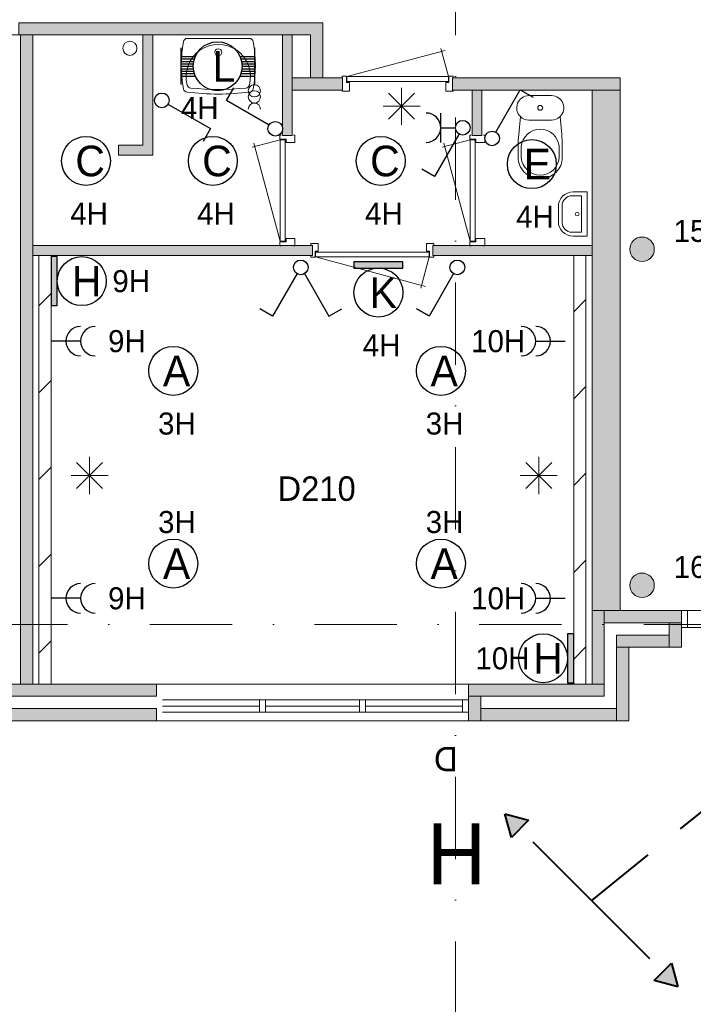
# Model space of a CAD drawing. Header units: millimetres. Extents: x 84337 to 168437, y -3060 to 56340.
# Tile 55 of 84: x 119558 to 125063, y 35369 to 43409. Entities that reach past the tile are written whole.
import ezdxf
from ezdxf.enums import TextEntityAlignment as Align
from ezdxf.xclip import XClip

# ---------------------------------------------------------------- set-up
doc = ezdxf.new("R2010")
doc.units = ezdxf.units.MM
doc.linetypes.add('DGN3', pattern=[1009.2, 672.8, -336.4])
doc.linetypes.add('DGN4', pattern=[1345.6, 672.8, -336.4, 0, -336.4])
for name, color, linetype in [('14', 7, 'Continuous'), ('16', 7, 'Continuous'), ('17', 7, 'Continuous'), ('18', 7, 'Continuous'), ('19', 7, 'Continuous'), ('30', 7, 'Continuous'), ('32', 7, 'Continuous'), ('33', 7, 'Continuous'), ('40', 7, 'Continuous'), ('48', 7, 'Continuous'), ('5', 7, 'Continuous'), ('54', 7, 'Continuous'), ('56', 7, 'Continuous'), ('62', 7, 'Continuous')]:
    doc.layers.add(name, color=color, linetype=linetype)
doc.styles.add('dgn001', font='dgn001.shx')
doc.styles.add('dgn003', font='dgn003.shx')

# ---------------------------------------------------------------- blocks, each defined once
blk = doc.blocks.new('EA730')
at = {"layer": '18'}
blk.add_hatch(color=3, dxfattribs=at).paths.add_polyline_path([(0, -200), (0, 200), (-50, 200), (-50, -200)])
at = {"layer": '18', "color": 3, "linetype": 'Continuous', "lineweight": 30, "flags": 128}
blk.add_lwpolyline([(0, -200), (0, 200), (-50, 200), (-50, -200), (0, -200)], dxfattribs=at)
at = {"layer": '18', "color": 3, "linetype": 'Continuous', "lineweight": 30}
blk.add_circle((-250.01, -0.02), 200, dxfattribs=at)
at = {"layer": '18', "color": 1, "linetype": 'Continuous', "lineweight": 13, "style": 'dgn001'}
blk.add_text('10H', height=180, dxfattribs=at).set_placement((-361.08, 0), align=Align.MIDDLE_RIGHT)
at = {"layer": '18', "color": 2, "linetype": 'Continuous', "lineweight": 13, "style": 'dgn001'}
blk.add_text('H', height=249.99, dxfattribs=at).set_placement((-210.335, -0.005), align=Align.MIDDLE_CENTER)
blk = doc.blocks.new('EA831')
at = {"layer": '18'}
blk.add_hatch(color=3, dxfattribs=at).paths.add_polyline_path([(50, -200), (50, 200), (0, 200), (0, -200)])
at = {"layer": '18', "color": 3, "linetype": 'Continuous', "lineweight": 30, "flags": 128}
blk.add_lwpolyline([(50, -200), (50, 200), (0, 200), (0, -200), (50, -200)], dxfattribs=at)
at = {"layer": '18', "color": 3, "linetype": 'Continuous', "lineweight": 30}
blk.add_circle((250, 0), 200, dxfattribs=at)
at = {"layer": '18', "color": 2, "linetype": 'Continuous', "lineweight": 13, "style": 'dgn001'}
blk.add_text('H', height=249.99, dxfattribs=at).set_placement((289.665, -0.005), align=Align.MIDDLE_CENTER)
at = {"layer": '18', "color": 1, "linetype": 'Continuous', "lineweight": 13, "style": 'dgn001'}
blk.add_text('9H', height=180, dxfattribs=at).set_placement((500, 0), align=Align.MIDDLE_LEFT)
blk = doc.blocks.new('EA936')
at = {"layer": '18'}
blk.add_hatch(color=3, dxfattribs=at).paths.add_polyline_path([(-200, -50), (200, -50), (200, 0), (-200, 0)])
at = {"layer": '18', "color": 3, "linetype": 'Continuous', "lineweight": 30, "flags": 128}
blk.add_lwpolyline([(-200, -50), (200, -50), (200, 0), (-200, 0), (-200, -50)], dxfattribs=at)
at = {"layer": '18', "color": 3, "linetype": 'Continuous', "lineweight": 30}
blk.add_circle((0, -250), 200, dxfattribs=at)
at = {"layer": '18', "color": 2, "linetype": 'Continuous', "lineweight": 13, "style": 'dgn001'}
blk.add_text('K', height=250, dxfattribs=at).set_placement((39.7, -250), align=Align.MIDDLE_CENTER)
at = {"layer": '18', "color": 1, "linetype": 'Continuous', "lineweight": 13, "style": 'dgn001'}
blk.add_text('4H', height=180, dxfattribs=at).set_placement((25.5, -590), align=Align.TOP_CENTER)
blk = doc.blocks.new('EC6224')
at = {"layer": '18', "color": 3, "linetype": 'Continuous', "lineweight": 30}
blk.add_circle((0.005, 0), 200, dxfattribs=at)
at = {"layer": '18', "color": 2, "linetype": 'Continuous', "lineweight": 13, "style": 'dgn001'}
blk.add_text('E', height=249.99, dxfattribs=at).set_placement((45.555, -0.005), align=Align.MIDDLE_CENTER)
at = {"layer": '18', "color": 1, "linetype": 'Continuous', "lineweight": 13, "style": 'dgn001'}
blk.add_text('4H', height=180, dxfattribs=at).set_placement((25.52, -340), align=Align.TOP_CENTER)
blk = doc.blocks.new('EC6225')
at = {"layer": '18', "color": 3, "linetype": 'Continuous', "lineweight": 30}
blk.add_circle((-0.005, 0), 200, dxfattribs=at)
at = {"layer": '18', "color": 2, "linetype": 'Continuous', "lineweight": 13, "style": 'dgn001'}
blk.add_text('C', height=249.99, dxfattribs=at).set_placement((33.755, -0.005), align=Align.MIDDLE_CENTER)
at = {"layer": '18', "color": 1, "linetype": 'Continuous', "lineweight": 13, "style": 'dgn001'}
blk.add_text('4H', height=180, dxfattribs=at).set_placement((25.5, -340), align=Align.TOP_CENTER)
blk = doc.blocks.new('EC6226')
at = {"layer": '18', "color": 3, "linetype": 'Continuous', "lineweight": 30}
blk.add_circle((0.005, 0), 200, dxfattribs=at)
at = {"layer": '18', "color": 2, "linetype": 'Continuous', "lineweight": 13, "style": 'dgn001'}
blk.add_text('C', height=249.99, dxfattribs=at).set_placement((33.755, -0.005), align=Align.MIDDLE_CENTER)
at = {"layer": '18', "color": 1, "linetype": 'Continuous', "lineweight": 13, "style": 'dgn001'}
blk.add_text('4H', height=180, dxfattribs=at).set_placement((25.52, -340), align=Align.TOP_CENTER)
blk = doc.blocks.new('EC6227')
at = {"layer": '18', "color": 3, "linetype": 'Continuous', "lineweight": 30}
blk.add_circle((-0.005, 0), 200, dxfattribs=at)
at = {"layer": '18', "color": 2, "linetype": 'Continuous', "lineweight": 13, "style": 'dgn001'}
blk.add_text('C', height=249.99, dxfattribs=at).set_placement((33.755, -0.005), align=Align.MIDDLE_CENTER)
at = {"layer": '18', "color": 1, "linetype": 'Continuous', "lineweight": 13, "style": 'dgn001'}
blk.add_text('4H', height=180, dxfattribs=at).set_placement((25.5, -340), align=Align.TOP_CENTER)
blk = doc.blocks.new('EC6236')
at = {"layer": '18', "color": 3, "linetype": 'Continuous', "lineweight": 30}
blk.add_circle((0, 0), 200, dxfattribs=at)
at = {"layer": '18', "color": 2, "linetype": 'Continuous', "lineweight": 13, "style": 'dgn001'}
blk.add_text('A', height=250, dxfattribs=at).set_placement((26.9, 0), align=Align.MIDDLE_CENTER)
at = {"layer": '18', "color": 1, "linetype": 'Continuous', "lineweight": 13, "style": 'dgn001'}
blk.add_text('3H', height=180, dxfattribs=at).set_placement((29.7, -340), align=Align.TOP_CENTER)
blk = doc.blocks.new('EC6237')
at = {"layer": '18', "color": 3, "linetype": 'Continuous', "lineweight": 30}
blk.add_circle((-0.015, 0.01), 200, dxfattribs=at)
at = {"layer": '18', "color": 2, "linetype": 'Continuous', "lineweight": 13, "style": 'dgn001'}
blk.add_text('A', height=249.99, dxfattribs=at).set_placement((26.855, -0.005), align=Align.MIDDLE_CENTER)
at = {"layer": '18', "color": 1, "linetype": 'Continuous', "lineweight": 13, "style": 'dgn001'}
blk.add_text('3H', height=180, dxfattribs=at).set_placement((29.74, -340), align=Align.TOP_CENTER)
blk = doc.blocks.new('EC6238')
at = {"layer": '18', "color": 3, "linetype": 'Continuous', "lineweight": 30}
blk.add_circle((0, 0), 200, dxfattribs=at)
at = {"layer": '18', "color": 1, "linetype": 'Continuous', "lineweight": 13, "style": 'dgn001'}
blk.add_text('3H', height=180, dxfattribs=at).set_placement((29.7, 250), align=Align.CENTER)
at = {"layer": '18', "color": 2, "linetype": 'Continuous', "lineweight": 13, "style": 'dgn001'}
blk.add_text('A', height=250, dxfattribs=at).set_placement((26.9, 0), align=Align.MIDDLE_CENTER)
blk = doc.blocks.new('EC6239')
at = {"layer": '18', "color": 3, "linetype": 'Continuous', "lineweight": 30}
blk.add_circle((0, 0), 200, dxfattribs=at)
at = {"layer": '18', "color": 1, "linetype": 'Continuous', "lineweight": 13, "style": 'dgn001'}
blk.add_text('3H', height=180, dxfattribs=at).set_placement((29.7, 250), align=Align.CENTER)
at = {"layer": '18', "color": 2, "linetype": 'Continuous', "lineweight": 13, "style": 'dgn001'}
blk.add_text('A', height=250, dxfattribs=at).set_placement((26.9, 0), align=Align.MIDDLE_CENTER)
blk = doc.blocks.new('AnonymousCell47')
at = {"layer": '18', "color": 3, "linetype": 'Continuous', "lineweight": 0, "flags": 128}
blk.add_lwpolyline([(-50, -100.5, -0.99989), (50, -100.5)], format="xyb", dxfattribs=at)
at = {"layer": '18', "color": 3, "linetype": 'Continuous', "lineweight": 0}
for centre in [(0, 49.5), (0, -0.5)]:
    blk.add_circle(centre, 50, dxfattribs=at)
blk = doc.blocks.new('EA024')
at = {"layer": '18', "color": 3, "linetype": 'Continuous', "lineweight": 30}
for p, q in [((-300, 150), (-300, -150)), ((300, 150), (300, -150)), ((-300, 80), (-182, 80)), ((-300, 60), (-190, 60)), ((-300, 40), (-195, 40)), ((-300, 20), (-200, 20)), ((-300, 0), (-200, 0)), ((182, 80), (300, 80)), ((190, 60), (300, 60)), ((195, 40), (300, 40)), ((200, 20), (300, 20)), ((200, 0), (300, 0)), ((-300, -20), (-200, -20)), ((-300, -40), (-195, -40)), ((-300, -60), (-190, -60)), ((-300, -80), (-182, -80)), ((182, -80), (300, -80)), ((190, -60), (300, -60)), ((195, -40), (300, -40)), ((200, -20), (300, -20))]:
    blk.add_line(p, q, dxfattribs=at)
blk.add_circle((0, -0.5), 200, dxfattribs=at)
at = {"layer": '18', "color": 2, "linetype": 'Continuous', "lineweight": 13, "style": 'dgn001'}
blk.add_text('L', height=249.99, dxfattribs=at).set_placement((50.995, -1.005), align=Align.MIDDLE_CENTER)
at = {"layer": '18', "color": 1, "linetype": 'Continuous', "lineweight": 0, "style": 'dgn001'}
blk.add_text('4H', height=180, dxfattribs=at).set_placement((-300, -250), align=Align.TOP_LEFT)
blk = doc.blocks.new('EAD010')
at = {"layer": '16'}
h = blk.add_hatch(color=3, dxfattribs=at)
edge = h.paths.add_edge_path()
edge.add_arc((0, 0), 100, 0, 360)
at = {"layer": '16', "color": 3, "linetype": 'Continuous', "lineweight": 0}
blk.add_circle((0, 0), 100, dxfattribs=at)
at = {"layer": '16', "color": 2, "linetype": 'Continuous', "lineweight": 0, "style": 'dgn001'}
blk.add_text('16H', height=180, dxfattribs=at).set_placement((258, 60))
blk = doc.blocks.new('EAD011')
at = {"layer": '16'}
h = blk.add_hatch(color=3, dxfattribs=at)
edge = h.paths.add_edge_path()
edge.add_arc((0, 0), 100, 0, 360)
at = {"layer": '16', "color": 3, "linetype": 'Continuous', "lineweight": 0}
blk.add_circle((0, 0), 100, dxfattribs=at)
at = {"layer": '16', "color": 2, "linetype": 'Continuous', "lineweight": 0, "style": 'dgn001'}
blk.add_text('15H', height=180, dxfattribs=at).set_placement((258, 60))
blk = doc.blocks.new('EL183')
at = {"layer": '16', "color": 3, "linetype": 'Continuous', "lineweight": 30}
blk.add_line((240, 0), (0, 0), dxfattribs=at)
for centre in [(240, 0), (360, 0)]:
    blk.add_arc(centre, 120, 90, 270, dxfattribs=at)
at = {"layer": '16', "color": 2, "linetype": 'Continuous', "lineweight": 13, "style": 'dgn001'}
blk.add_text('9H', height=180, dxfattribs=at).set_placement((465, 0), align=Align.MIDDLE_LEFT)
blk = doc.blocks.new('EL184')
at = {"layer": '16', "color": 3, "linetype": 'Continuous', "lineweight": 30}
blk.add_line((240, 0), (0, 0), dxfattribs=at)
for centre in [(240, 0), (360, 0)]:
    blk.add_arc(centre, 120, 90, 270, dxfattribs=at)
at = {"layer": '16', "color": 2, "linetype": 'Continuous', "lineweight": 13, "style": 'dgn001'}
blk.add_text('9H', height=180, dxfattribs=at).set_placement((465, 0), align=Align.MIDDLE_LEFT)
blk = doc.blocks.new('EL185')
at = {"layer": '16', "color": 3, "linetype": 'Continuous', "lineweight": 30}
blk.add_line((-240, 0), (0, 0), dxfattribs=at)
for centre in [(-360, 0), (-240, 0)]:
    blk.add_arc(centre, 120, 270, 90, dxfattribs=at)
at = {"layer": '16', "color": 2, "linetype": 'Continuous', "lineweight": 13, "style": 'dgn001'}
blk.add_text('10H', height=180, dxfattribs=at).set_placement((-326.08, 0), align=Align.MIDDLE_RIGHT)
blk = doc.blocks.new('EL186')
at = {"layer": '16', "color": 3, "linetype": 'Continuous', "lineweight": 30}
blk.add_line((-240, 0), (0, 0), dxfattribs=at)
for centre in [(-360, 0), (-240, 0)]:
    blk.add_arc(centre, 120, 270, 90, dxfattribs=at)
at = {"layer": '16', "color": 2, "linetype": 'Continuous', "lineweight": 13, "style": 'dgn001'}
blk.add_text('10H', height=180, dxfattribs=at).set_placement((-326.08, 0), align=Align.MIDDLE_RIGHT)
blk = doc.blocks.new('EH0204')
at = {"layer": '19', "color": 3, "linetype": 'Continuous', "lineweight": 30}
for p, q in [((50, -30), (398, -230)), ((398, -230), (338, -335))]:
    blk.add_line(p, q, dxfattribs=at)
blk.add_circle((0, 0), 60, dxfattribs=at)
blk = doc.blocks.new('EH0205')
at = {"layer": '19', "color": 3, "linetype": 'Continuous', "lineweight": 30}
for p, q in [((-398, 230), (-338, 335)), ((-50, 30), (-398, 230))]:
    blk.add_line(p, q, dxfattribs=at)
blk.add_circle((0, 0), 60, dxfattribs=at)
blk = doc.blocks.new('EH0206')
at = {"layer": '19', "color": 3, "linetype": 'Continuous', "lineweight": 30}
for p, q in [((-30, -50), (-230, -398)), ((-230, -398), (-335, -338))]:
    blk.add_line(p, q, dxfattribs=at)
blk.add_circle((0, 0), 60, dxfattribs=at)
blk = doc.blocks.new('EH651')
at = {"layer": '19', "color": 3, "linetype": 'Continuous', "lineweight": 30}
for p, q in [((-30, -50), (-230, -398)), ((30, -50), (230, -398)), ((-230, -398), (-335, -338)), ((230, -398), (335, -338))]:
    blk.add_line(p, q, dxfattribs=at)
blk.add_circle((0, 0), 60, dxfattribs=at)
blk = doc.blocks.new('EK151')
at = {"layer": '19', "color": 3, "linetype": 'Continuous', "lineweight": 30}
for p, q in [((-180, -120), (-180, 120)), ((-180, 0), (-60, 0)), ((-30, -50), (-230, -398)), ((-230, -398), (-335, -338))]:
    blk.add_line(p, q, dxfattribs=at)
blk.add_circle((0, 0), 60, dxfattribs=at)
blk.add_arc((-300, 0), 120, 270, 90, dxfattribs=at)
blk = doc.blocks.new('EH0207')
at = {"layer": '19', "color": 3, "linetype": 'Continuous', "lineweight": 30}
for p, q in [((30, 50), (230, 398)), ((230, 398), (335, 338))]:
    blk.add_line(p, q, dxfattribs=at)
blk.add_circle((0, 0), 60, dxfattribs=at)
blk = doc.blocks.new('830R10136')
at = {"layer": '33', "color": 1, "linetype": 'Continuous', "lineweight": 0}
for p, q in [((-108, -38), (-336.87, -99.32)), ((-108, -868), (-322.82, -66.28))]:
    blk.add_line(p, q, dxfattribs=at)
at = {"layer": '33', "color": 92, "linetype": 'Continuous', "lineweight": 13, "true_color": 0x00e100, "flags": 128}
for points in [[(-100, 0), (-111, 0), (-111, -35), (-61, -35), (-61, -60), (11, -60), (11, 0), (0, 0)], [(-100, -906), (-111, -906), (-111, -871), (-61, -871), (-61, -846), (11, -846), (11, -906), (0, -906)]]:
    blk.add_lwpolyline(points, dxfattribs=at)
at = {"layer": '33', "color": 2, "linetype": 'Continuous', "lineweight": 13, "true_color": 0xf0f000, "flags": 128}
blk.add_lwpolyline([(-108, -868), (-108, -38), (-68, -38), (-68, -868), (-108, -868)], dxfattribs=at)
blk = doc.blocks.new('930L0946')
at = {"layer": '33', "color": 1, "linetype": 'Continuous', "lineweight": 0}
for p, q in [((38, -98), (936.31, -338.7)), ((968, -98), (899.56, -353.44))]:
    blk.add_line(p, q, dxfattribs=at)
at = {"layer": '33', "color": 92, "linetype": 'Continuous', "lineweight": 13, "true_color": 0x00e100, "flags": 128}
for points in [[(0, -90), (0, -101), (35, -101), (35, -51), (60, -51), (60, 11), (0, 11), (0, 0)], [(1006, -90), (1006, -101), (971, -101), (971, -51), (946, -51), (946, 11), (1006, 11), (1006, 0)]]:
    blk.add_lwpolyline(points, dxfattribs=at)
at = {"layer": '33', "color": 2, "linetype": 'Continuous', "lineweight": 13, "true_color": 0xf0f000, "flags": 128}
blk.add_lwpolyline([(968, -98), (38, -98), (38, -58), (968, -58), (968, -98)], dxfattribs=at)
blk = doc.blocks.new('830R10137')
at = {"layer": '33', "color": 1, "linetype": 'Continuous', "lineweight": 0}
for p, q in [((-108, -38), (-336.87, -99.32)), ((-108, -868), (-322.82, -66.28))]:
    blk.add_line(p, q, dxfattribs=at)
at = {"layer": '33', "color": 92, "linetype": 'Continuous', "lineweight": 13, "true_color": 0x00e100, "flags": 128}
for points in [[(-100, 0), (-111, 0), (-111, -35), (-61, -35), (-61, -60), (11, -60), (11, 0), (0, 0)], [(-100, -906), (-111, -906), (-111, -871), (-61, -871), (-61, -846), (11, -846), (11, -906), (0, -906)]]:
    blk.add_lwpolyline(points, dxfattribs=at)
at = {"layer": '33', "color": 2, "linetype": 'Continuous', "lineweight": 13, "true_color": 0xf0f000, "flags": 128}
blk.add_lwpolyline([(-108, -868), (-108, -38), (-68, -38), (-68, -868), (-108, -868)], dxfattribs=at)
blk = doc.blocks.new('CLOS0245')
at = {"layer": '40', "color": 7, "linetype": 'Continuous', "lineweight": 0}
for p, q in [((-92.5, -220), (92.5, -220)), ((-155, -527.8), (-155, -435.5)), ((155, -527.8), (155, -435.8)), ((-1.1, -670), (0.8, -670))]:
    blk.add_line(p, q, dxfattribs=at)
at = {"layer": '40', "color": 7, "linetype": 'Continuous', "lineweight": 0, "flags": 128}
for points in [[(-175.7, -338.3), (-162, -191.9), (-162, -191.9, -0.674333), (-92.5, -20), (-92.5, -20), (92.5, -20), (92.5, -20, -0.674333), (162, -191.9), (162, -191.9), (175.7, -338.3), (175.7, -338.3, -0.023285), (180, -431.3), (180, -431.3), (180, -525), (180, -525, -0.414214), (10, -695), (10, -695), (-10, -695), (-10, -695, -0.414214), (-180, -525), (-180, -525), (-180, -431.3), (-180, -431.3, -0.023285), (-175.7, -338.3)], [(-155, -436.6, -0.917514), (155, -436.6)], [(155, -527.8, -0.917521), (-155, -527.8)]]:
    blk.add_lwpolyline(points, format="xyb", dxfattribs=at)
at = {"layer": '40', "color": 7, "linetype": 'Continuous', "lineweight": 0}
blk.add_circle((0, -120), 20, dxfattribs=at)
for centre, start, end in [((-92.5, -120), 225.97272, 270), ((92.5, -120), 270, 314.02728)]:
    blk.add_arc(centre, 100, start, end, dxfattribs=at)
blk = doc.blocks.new('FT0144')
at = {"layer": '40', "color": 7, "linetype": 'Continuous', "lineweight": 0}
for p, q in [((-135.1, 180), (-20, 180)), ((-20, 180), (-20, -180)), ((-64.6, 148.9), (-64.6, -148.9)), ((-64.6, -148.9), (-144, -148.9))]:
    blk.add_line(p, q, dxfattribs=at)
at = {"layer": '40', "color": 7, "linetype": 'Continuous', "lineweight": 0, "flags": 128}
for points in [[(-255.1, 60, -0.414214), (-135.1, 180)], [(-224, 68.9, -0.414214), (-144, 148.9)]]:
    blk.add_lwpolyline(points, format="xyb", dxfattribs=at)
for points in [[(-144, 148.9), (-64.6, 148.9)], [(-255.1, -60), (-255.1, 60)], [(-224, -68.9), (-224, 68.9)], [(-20, -180), (-135.1, -180)]]:
    blk.add_lwpolyline(points, dxfattribs=at)
at = {"layer": '40', "color": 7, "linetype": 'Continuous', "lineweight": 0}
blk.add_circle((-101.1, -0.9), 15.1, dxfattribs=at)
for centre, radius in [((-135.1, -60), 120), ((-144, -68.9), 80)]:
    blk.add_arc(centre, radius, 180, 270, dxfattribs=at)
blk = doc.blocks.new('WT0145')
at = {"layer": '40', "color": 7, "linetype": 'Continuous', "lineweight": 0}
blk.add_line((-253.2, -20), (253.2, -20), dxfattribs=at)
blk.add_circle((0, -133.3), 28.1, dxfattribs=at)
for centre, radius, start, end in [((765.8, -236.5), 1068.4, 169.79831, 190.55139), ((-253.2, -53), 33, 90, 169.99733), ((0, -332.1), 263.1, 344.86666, 195.13334), ((253.2, -53), 33, 10.00267, 90), ((-765.8, -236.5), 1068.4, 349.44861, 10.20169), ((-222.2, -392.2), 33, 195.13334, 263.95824), ((222.2, -392.2), 33, 276.04176, 344.86666), ((-252, -426.2), 33, 190.34551, 263.14249), ((0, 1669.4), 2143.7, 263.14249, 276.85751), ((0, 1706.8), 2143.7, 263.95824, 276.04176), ((252, -426.2), 33, 276.85751, 349.65449)]:
    blk.add_arc(centre, radius, start, end, dxfattribs=at)
blk = doc.blocks.new('830R10138')
at = {"layer": '33', "color": 1, "linetype": 'Continuous', "lineweight": 0}
for p, q in [((-868, 108), (-66.28, 322.82)), ((-38, 108), (-99.32, 336.87))]:
    blk.add_line(p, q, dxfattribs=at)
at = {"layer": '33', "color": 92, "linetype": 'Continuous', "lineweight": 13, "true_color": 0x00e100, "flags": 128}
for points in [[(-906, 100), (-906, 111), (-871, 111), (-871, 61), (-846, 61), (-846, -11), (-906, -11), (-906, 0)], [(0, 100), (0, 111), (-35, 111), (-35, 61), (-60, 61), (-60, -11), (0, -11), (0, 0)]]:
    blk.add_lwpolyline(points, dxfattribs=at)
at = {"layer": '33', "color": 2, "linetype": 'Continuous', "lineweight": 13, "true_color": 0xf0f000, "flags": 128}
blk.add_lwpolyline([(-868, 108), (-38, 108), (-38, 68), (-868, 68), (-868, 108)], dxfattribs=at)
blk = doc.blocks.new('50E03_329_B02 - Default')
at = {"layer": '16'}
blk.add_hatch(color=7, dxfattribs=at).paths.add_polyline_path([(30604.76, 36007.77), (28354.76, 36007.77), (28354.76, 35907.77), (30604.76, 35907.77)])
at = {"layer": '62'}
for color, points in [(7, [(29479.76, 41607.77), (29479.76, 41507.77), (31864.76, 41507.77), (31864.76, 41157.77), (31964.76, 41157.77), (31964.76, 41607.77)]), (9, [(29594.76, 36207.77), (29494.76, 36207.77), (29494.76, 41507.77), (29594.76, 41507.77)]), (9, [(30294.76, 40607.77), (30294.76, 40527.77), (30574.76, 40527.77), (30574.76, 41507.77), (30494.76, 41507.77), (30494.76, 40607.77)]), (9, [(31634.76, 40687.77), (31714.76, 40687.77), (31714.76, 41507.77), (31634.76, 41507.77)]), (7, [(31714.76, 41057.77), (32124.76, 41057.77), (32124.76, 41157.77), (31714.76, 41157.77)]), (7, [(33024.76, 41057.77), (34394.76, 41057.77), (34394.76, 41157.77), (33024.76, 41157.77)]), (9, [(33184.76, 40687.77), (33264.76, 40687.77), (33264.76, 41057.77), (33184.76, 41057.77)]), (7, [(34164.76, 41057.77), (34394.76, 41057.77), (34394.76, 36807.77), (34164.76, 36807.77)]), (9, [(29594.76, 39787.77), (31879.76, 39787.77), (31879.76, 39707.77), (29594.76, 39707.77)]), (9, [(32864.76, 39787.77), (34164.76, 39787.77), (34164.76, 39707.77), (32864.76, 39707.77)]), (9, [(34264.76, 36207.77), (34164.76, 36207.77), (34164.76, 36807.77), (34264.76, 36807.77)]), (7, [(34894.76, 36807.77), (34264.76, 36807.77), (34264.76, 36707.77), (34894.76, 36707.77)]), (7, [(34794.76, 36707.77), (34894.76, 36707.77), (34894.76, 36507.77), (34794.76, 36507.77)]), (7, [(34794.76, 36507.77), (34364.76, 36507.77), (34364.76, 36607.77), (34794.76, 36607.77)]), (7, [(34364.76, 36507.77), (34464.76, 36507.77), (34464.76, 35907.77), (34364.76, 35907.77)]), (9, [(30604.76, 36207.77), (28354.76, 36207.77), (28354.76, 36107.77), (30604.76, 36107.77)]), (9, [(33154.76, 36207.77), (34264.76, 36207.77), (34264.76, 36107.77), (33154.76, 36107.77)]), (7, [(33154.76, 35907.77), (33254.76, 35907.77), (33254.76, 36107.77), (33154.76, 36107.77)]), (7, [(34364.76, 35907.77), (33254.76, 35907.77), (33254.76, 36007.77), (34364.76, 36007.77)])]:
    blk.add_hatch(color=color, dxfattribs=at).paths.add_polyline_path(points)
at = {"layer": '16', "color": 92, "linetype": 'Continuous', "lineweight": 0, "true_color": 0x00e100, "flags": 128}
for points in [[(29479.76, 41607.77), (31964.76, 41607.77), (31964.76, 41157.77), (31864.76, 41157.77), (31864.76, 41507.77), (29479.76, 41507.77), (29479.76, 41607.77)], [(30494.76, 41507.77), (30494.76, 40607.77), (30294.76, 40607.77), (30294.76, 40527.77), (30574.76, 40527.77), (30574.76, 41507.77), (30494.76, 41507.77)], [(31634.76, 41507.77), (31714.76, 41507.77), (31714.76, 40687.77), (31634.76, 40687.77), (31634.76, 41507.77)], [(31714.76, 41157.77), (32124.76, 41157.77), (32124.76, 41057.77), (31714.76, 41057.77), (31714.76, 41157.77)], [(33024.76, 41157.77), (34394.76, 41157.77), (34394.76, 41057.77), (33024.76, 41057.77), (33024.76, 41157.77)], [(33184.76, 41057.77), (33264.76, 41057.77), (33264.76, 40687.77), (33184.76, 40687.77), (33184.76, 41057.77)], [(31879.76, 39787.77), (29594.76, 39787.77), (29594.76, 39707.77), (31879.76, 39707.77), (31879.76, 39787.77)], [(34164.76, 39787.77), (32864.76, 39787.77), (32864.76, 39707.77), (34164.76, 39707.77), (34164.76, 39787.77)], [(33154.76, 36207.77), (34164.76, 36207.77), (34164.76, 36807.77), (34894.76, 36807.77), (34894.76, 36507.77), (34464.76, 36507.77), (34464.76, 35907.77), (33154.76, 35907.77), (33154.76, 36207.77)], [(33254.76, 36107.77), (33254.76, 36007.77), (34364.76, 36007.77), (34364.76, 36607.77), (34794.76, 36607.77), (34794.76, 36707.77), (34264.76, 36707.77), (34264.76, 36107.77), (33254.76, 36107.77)], [(30604.76, 36207.77), (28354.76, 36207.77), (28354.76, 36107.77), (30604.76, 36107.77), (30604.76, 36207.77)], [(30604.76, 36007.77), (28354.76, 36007.77), (28354.76, 35907.77), (30604.76, 35907.77), (30604.76, 36007.77)]]:
    blk.add_lwpolyline(points, dxfattribs=at)
at = {"layer": '16', "color": 7, "linetype": 'Continuous', "lineweight": 0, "flags": 128}
blk.add_lwpolyline([(30604.76, 36007.77), (28354.76, 36007.77), (28354.76, 35907.77), (30604.76, 35907.77), (30604.76, 36007.77)], dxfattribs=at)
at = {"layer": '17', "color": 92, "linetype": 'Continuous', "lineweight": 0, "true_color": 0x00e100}
blk.add_line((29494.76, 41507.77), (29494.76, 36207.77), dxfattribs=at)
at = {"layer": '17', "color": 92, "linetype": 'Continuous', "lineweight": 0, "true_color": 0x00e100, "flags": 128}
for points in [[(29594.76, 41507.77), (29364.76, 41507.77), (29364.76, 36207.77), (29594.76, 36207.77), (29594.76, 41507.77)], [(34164.76, 41057.77), (34394.76, 41057.77), (34394.76, 36807.77), (34164.76, 36807.77), (34164.76, 41057.77)]]:
    blk.add_lwpolyline(points, dxfattribs=at)
at = {"layer": '30', "color": 3, "linetype": 'Continuous', "lineweight": 0}
for p, q in [((30604.76, 36207.77), (33154.76, 36207.77)), ((30604.76, 35907.77), (33154.76, 35907.77))]:
    blk.add_line(p, q, dxfattribs=at)
at = {"layer": '32', "color": 3, "linetype": 'Continuous', "lineweight": 0}
for p, q in [((34894.76, 36807.77), (36594.76, 36807.77)), ((34894.76, 36668.77), (36594.76, 36668.77)), ((33104.76, 36077.77), (30654.76, 36077.77)), ((30654.76, 36027.77), (31446.43, 36027.77)), ((31496.43, 36027.77), (32263.1, 36027.77)), ((32313.1, 36027.77), (33104.76, 36027.77)), ((30654.76, 35977.77), (33154.76, 35977.77))]:
    blk.add_line(p, q, dxfattribs=at)
at = {"layer": '32', "color": 3, "linetype": 'Continuous', "lineweight": 0, "flags": 128}
for points in [[(34944.76, 36668.77), (34894.76, 36668.77), (34894.76, 36807.77), (34944.76, 36807.77), (34944.76, 36668.77)], [(31446.43, 35977.77), (31496.43, 35977.77), (31496.43, 36077.77), (31446.43, 36077.77), (31446.43, 35977.77)], [(32263.1, 35977.77), (32313.1, 35977.77), (32313.1, 36077.77), (32263.1, 36077.77), (32263.1, 35977.77)], [(33104.76, 35977.77), (33154.76, 35977.77), (33154.76, 36077.77), (33104.76, 36077.77), (33104.76, 35977.77)]]:
    blk.add_lwpolyline(points, dxfattribs=at)
at = {"layer": '40', "color": 3, "linetype": 'Continuous', "lineweight": 0}
blk.add_circle((30388, 41399.17), 57.46, dxfattribs=at)
at = {"layer": '56', "color": 3, "linetype": 'DGN4', "lineweight": 0}
for p, q in [((33049.76, 50407.77), (33049.76, 1494.98)), ((51564.76, 36692.77), (-3435.24, 36692.77))]:
    blk.add_line(p, q, dxfattribs=at)
at = {"layer": '62', "color": 7, "linetype": 'Continuous', "lineweight": 0, "flags": 128}
for points in [[(29479.76, 41607.77), (29479.76, 41507.77), (31864.76, 41507.77), (31864.76, 41157.77), (31964.76, 41157.77), (31964.76, 41607.77), (29479.76, 41607.77)], [(31714.76, 41057.77), (32124.76, 41057.77), (32124.76, 41157.77), (31714.76, 41157.77), (31714.76, 41057.77)], [(33024.76, 41057.77), (34394.76, 41057.77), (34394.76, 41157.77), (33024.76, 41157.77), (33024.76, 41057.77)], [(34164.76, 41057.77), (34394.76, 41057.77), (34394.76, 36807.77), (34164.76, 36807.77), (34164.76, 41057.77)], [(34894.76, 36807.77), (34264.76, 36807.77), (34264.76, 36707.77), (34894.76, 36707.77), (34894.76, 36807.77)], [(34794.76, 36707.77), (34894.76, 36707.77), (34894.76, 36507.77), (34794.76, 36507.77), (34794.76, 36707.77)], [(34794.76, 36507.77), (34364.76, 36507.77), (34364.76, 36607.77), (34794.76, 36607.77), (34794.76, 36507.77)], [(34364.76, 36507.77), (34464.76, 36507.77), (34464.76, 35907.77), (34364.76, 35907.77), (34364.76, 36507.77)], [(33154.76, 35907.77), (33254.76, 35907.77), (33254.76, 36107.77), (33154.76, 36107.77), (33154.76, 35907.77)], [(34364.76, 35907.77), (33254.76, 35907.77), (33254.76, 36007.77), (34364.76, 36007.77), (34364.76, 35907.77)]]:
    blk.add_lwpolyline(points, dxfattribs=at)
at = {"layer": '62', "color": 9, "linetype": 'Continuous', "lineweight": 0, "flags": 128}
for points in [[(29594.76, 36207.77), (29494.76, 36207.77), (29494.76, 41507.77), (29594.76, 41507.77), (29594.76, 36207.77)], [(30294.76, 40607.77), (30294.76, 40527.77), (30574.76, 40527.77), (30574.76, 41507.77), (30494.76, 41507.77), (30494.76, 40607.77), (30294.76, 40607.77)], [(31634.76, 40687.77), (31714.76, 40687.77), (31714.76, 41507.77), (31634.76, 41507.77), (31634.76, 40687.77)], [(33184.76, 40687.77), (33264.76, 40687.77), (33264.76, 41057.77), (33184.76, 41057.77), (33184.76, 40687.77)], [(29594.76, 39787.77), (31879.76, 39787.77), (31879.76, 39707.77), (29594.76, 39707.77), (29594.76, 39787.77)], [(32864.76, 39787.77), (34164.76, 39787.77), (34164.76, 39707.77), (32864.76, 39707.77), (32864.76, 39787.77)], [(34264.76, 36207.77), (34164.76, 36207.77), (34164.76, 36807.77), (34264.76, 36807.77), (34264.76, 36207.77)], [(30604.76, 36207.77), (28354.76, 36207.77), (28354.76, 36107.77), (30604.76, 36107.77), (30604.76, 36207.77)], [(33154.76, 36207.77), (34264.76, 36207.77), (34264.76, 36107.77), (33154.76, 36107.77), (33154.76, 36207.77)]]:
    blk.add_lwpolyline(points, dxfattribs=at)
at = {"color": 7, "linetype": 'Continuous', "lineweight": 0}
for name, p in [('WT0145', (31110.62, 41499.91)), ('830R10138', (33029.47, 41059.67)), ('CLOS0245', (33741.25, 41032.87)), ('830R10136', (31724.94, 40690.85)), ('830R10137', (33276.36, 40690.86)), ('FT0144', (34144.33, 40045.73)), ('930L0946', (31866.53, 39793.74))]:
    blk.add_blockref(name, p, dxfattribs=at)
at = {"layer": '48', "color": 7, "linetype": 'Continuous', "lineweight": 0, "style": 'dgn003'}
blk.add_text('D210', height=200, dxfattribs=at).set_placement((31913.8, 37803.56), align=Align.MIDDLE_CENTER)
blk.add_text('D', height=200, rotation=180, dxfattribs=at).set_placement((32969.75, 35594.47), align=Align.MIDDLE_CENTER)
blk = doc.blocks.new('EAE514')
at = {"layer": '54'}
blk.add_hatch(color=4, dxfattribs=at).paths.add_polyline_path([(707.11, -707.12), (512.65, -654.08), (654.07, -512.66)])
at = {"layer": '54', "color": 4, "linetype": 'DGN3', "lineweight": 40}
blk.add_line((0, 0), (707.11, -707.12), dxfattribs=at)
at = {"layer": '54', "color": 4, "linetype": 'DGN3', "lineweight": 40, "flags": 128}
blk.add_lwpolyline([(707.11, -707.12), (512.65, -654.08), (654.07, -512.66), (707.11, -707.12)], dxfattribs=at)
blk = doc.blocks.new('EAE515')
at = {"layer": '54'}
blk.add_hatch(color=4, dxfattribs=at).paths.add_polyline_path([(-707.11, 707.1), (-512.65, 654.06), (-654.07, 512.64)])
at = {"layer": '54', "color": 4, "linetype": 'DGN3', "lineweight": 40}
blk.add_line((0, 0), (-707.11, 707.1), dxfattribs=at)
at = {"layer": '54', "color": 4, "linetype": 'DGN3', "lineweight": 40, "flags": 128}
blk.add_lwpolyline([(-707.11, 707.1), (-512.65, 654.06), (-654.07, 512.64), (-707.11, 707.1)], dxfattribs=at)
blk = doc.blocks.new('EAE6124')
at = {"layer": '5', "color": 3, "linetype": 'Continuous', "lineweight": 0}
for p, q in [((106.04, -106.05), (-106.06, 106.05)), ((-106.06, -106.05), (106.04, 106.05)), ((0, -151.5), (0, 151.5)), ((-151.5, 0), (151.5, 0))]:
    blk.add_line(p, q, dxfattribs=at)
blk = doc.blocks.new('EAE6125')
at = {"layer": '5', "color": 3, "linetype": 'Continuous', "lineweight": 0}
for p, q in [((106.04, -106.05), (-106.06, 106.05)), ((-106.06, -106.05), (106.04, 106.05)), ((0, -151.5), (0, 151.5)), ((-151.5, 0), (151.5, 0))]:
    blk.add_line(p, q, dxfattribs=at)
blk = doc.blocks.new('EAE6126')
at = {"layer": '5', "color": 3, "linetype": 'Continuous', "lineweight": 0}
for p, q in [((106.04, -106.05), (-106.06, 106.05)), ((-106.06, -106.05), (106.04, 106.05)), ((0, -151.5), (0, 151.5)), ((-151.5, 0), (151.5, 0))]:
    blk.add_line(p, q, dxfattribs=at)

msp = doc.modelspace()

# ---------------------------------------------------------------- hatches: boundary and pattern name
at = {"layer": '14', "linetype": 'Continuous', "lineweight": 0}
h = msp.add_hatch(dxfattribs=at)
h.set_pattern_fill('DGN_EZ7', color=2, scale=100, style=0, pattern_type=2)
h.set_pattern_definition([(45, (155.63, -1206.23), (4e-14, 709), [])])
h.paths.add_polyline_path([(119815.19, 41484.49), (119815.19, 37984.49), (119715.19, 37984.49), (119715.19, 41484.49)])
h = msp.add_hatch(dxfattribs=at)
h.set_pattern_fill('DGN_EZ7', color=2, scale=100, style=0, pattern_type=2)
h.set_pattern_definition([(45, (-35.6, 2691.77), (4e-14, 709), [])])
h.paths.add_polyline_path([(124085.19, 37984.49), (124085.19, 41484.49), (124185.19, 41484.49), (124185.19, 37984.49)])

# ---------------------------------------------------------------- linework, layer by layer
at = {"layer": '14', "color": 3, "linetype": 'CONTINUOUS', "lineweight": 0}
for p, q in [((119715.19, 41484.49), (119765.19, 41484.49)), ((119715.19, 41484.49), (119715.19, 37984.49)), ((119815.19, 41484.49), (119765.19, 41484.49)), ((119815.19, 41484.49), (119815.19, 37984.49)), ((124085.19, 37984.49), (124085.19, 41484.49)), ((124085.19, 41484.49), (124135.19, 41484.49)), ((124185.19, 41484.49), (124135.19, 41484.49)), ((124185.19, 37984.49), (124185.19, 41484.49)), ((119715.19, 37984.49), (119765.19, 37984.49)), ((119815.19, 37984.49), (119765.19, 37984.49)), ((124085.19, 37984.49), (124135.19, 37984.49)), ((124185.19, 37984.49), (124135.19, 37984.49))]:
    msp.add_line(p, q, dxfattribs=at)
at = {"layer": '54', "color": 4, "linetype": 'DGN3', "lineweight": 40}
msp.add_line((127051.2, 38487.8), (124229.84, 36217.86), dxfattribs=at)

# ---------------------------------------------------------------- block references
ref = msp.add_blockref('50E03_329_B02 - Default', (90070.43, 1776.72))
XClip(ref).set_block_clipping_path([(-1935.24, 2907.77), (50064.76, 48907.77)])
at = {"color": 1, "linetype": 'Continuous', "lineweight": 0}
for name, p in [('EA024', (121175.54, 43029.36)), ('AnonymousCell47', (121475.54, 42779.36)), ('EH0204', (120719.37, 42750.16)), ('EH0205', (121646.48, 42518.66)), ('EAE6126', (122678.89, 42702.38)), ('EH0207', (123418.46, 42439.67)), ('EK151', (123178.82, 42527.42)), ('EC6227', (120099.56, 42255.9)), ('EC6226', (121136.24, 42255.9)), ('EC6225', (122508.52, 42255.9)), ('EC6224', (123743.18, 42229.97)), ('EAD011', (124644.15, 41534.88)), ('EA831', (119815.19, 41274.49)), ('EH651', (121854.86, 41386.67)), ('EA936', (122489.3, 41431.18)), ('EH0206', (123134.28, 41386.67)), ('EL183', (119815.19, 40784.49)), ('EL186', (124015.19, 40784.49)), ('EC6236', (120812.86, 40541.69)), ('EC6237', (122999.98, 40541.69)), ('EAE6124', (120128.77, 39687.16)), ('EAE6125', (123799.61, 39687.16)), ('EC6239', (120812.86, 38967.56)), ('EC6238', (122999.98, 38967.56)), ('EAD010', (124644.15, 38790.69)), ('EL184', (119815.19, 38684.49)), ('EL185', (124015.19, 38684.49)), ('EA730', (124085.19, 38194.49))]:
    msp.add_blockref(name, p, dxfattribs=at)
at = {"color": 4, "linetype": 'DGN3', "lineweight": 40}
for name in ['EAE515', 'EAE514']:
    msp.add_blockref(name, (124229.84, 36217.86), dxfattribs=at)

# ---------------------------------------------------------------- texts
at = {"layer": '54', "color": 4, "linetype": 'DGN3', "lineweight": 0, "style": 'dgn003'}
msp.add_text('H', height=500, dxfattribs=at).set_placement((122886.01, 36348.16))

doc.saveas('drawing.dxf')
